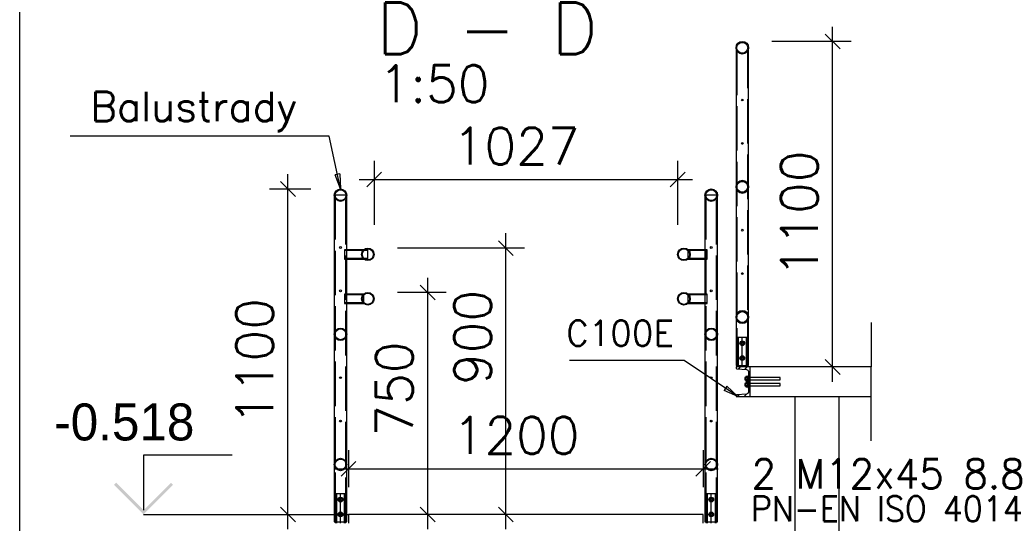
# Paper-space layout '450x700' of a CAD drawing. Header units: millimetres. Extents: x 0 to 420, y 0 to 695.
# Tile 34 of 86: x 0 to 67, y 368 to 402. Entities that reach past the tile are written whole.
import ezdxf

# ---------------------------------------------------------------- set-up
doc = ezdxf.new("R2010")
doc.units = ezdxf.units.MM
doc.linetypes.add('ACAD_ISO02W100', pattern=[15, 12, -3])
doc.linetypes.add('ACAD_ISO04W100', pattern=[30, 24, -3, 0, -3])
doc.layers.get('0').update_dxf_attribs({"linetype": 'CONTINUOUS'})
for name, color, linetype in [('AS_DIM_ON', 7, 'CONTINUOUS'), ('AS_INS_ON', 7, 'CONTINUOUS'), ('Tabelka', 172, 'CONTINUOUS')]:
    doc.layers.add(name, color=color, linetype=linetype)
doc.styles.add('ROMANS', font='romans')
doc.styles.add('Simplex.shx', font='simplex.shx', dxfattribs={"height": 2})
doc.linetypes.add('ZIGZAG', pattern='A,0.00254,-5.08,[131,ltypeshp.shx,S=5.08,R=0,X=-5.08,Y=0],-10.16,[131,ltypeshp.shx,S=5.08,R=180,X=5.08,Y=0],-5.08', length=20.32254)

# ---------------------------------------------------------------- blocks, each defined once
blk = doc.blocks.new('*U5')
at = {"color": 3}
blk.add_lwpolyline([(0, 690), (0, 0), (-415, 0), (-415, 690)], close=True, dxfattribs=at)

psp = doc.layouts.new('450x700')

# ---------------------------------------------------------------- hatches: boundary and pattern name
h = psp.add_hatch()
h.set_pattern_fill('ANSI31', color=256, scale=0.1, style=0)
h.set_pattern_definition([(45, (37.03025, 375.18433), (-0.2245064, 0.2245064), [])])
h.paths.add_polyline_path([(49.296, 378.532), (49.296, 377.153, -0.39102), (49.168, 377.014), (48.522, 376.962, 0.39102), (48.466, 376.902), (48.466, 376.842), (49.386, 376.842), (49.386, 378.842), (48.466, 378.842), (48.466, 378.783, 0.39102), (48.522, 378.723), (49.168, 378.671, -0.39102)], flags=0)
at = {"layer": 'AS_INS_ON'}
psp.add_hatch(color=7, dxfattribs=at).paths.add_polyline_path([(6.523, 371.016), (6.381, 370.875), (8.381, 368.875), (10.381, 370.875), (10.24, 371.016), (8.381, 369.158)])

# ---------------------------------------------------------------- linework, layer by layer
at = {"linetype": 'Continuous', "ltscale": 0.25}
for p, q in [((48.495, 400.256), (48.462, 400.418)), ((48.462, 400.418), (48.462, 378.942)), ((49.31, 400.418), (49.278, 400.256)), ((49.31, 378.942), (49.31, 400.418)), ((48.587, 400.119), (48.495, 400.256)), ((48.724, 400.027), (48.587, 400.119)), ((48.886, 399.994), (48.724, 400.027)), ((49.049, 400.027), (48.886, 399.994)), ((49.186, 400.119), (49.049, 400.027)), ((49.278, 400.256), (49.186, 400.119)), ((21.28, 390.451), (21.28, 368.375)), ((21.404, 390.451), (21.332, 390.451)), ((21.542, 390.451), (21.404, 390.451)), ((21.704, 390.451), (21.542, 390.451)), ((21.866, 390.451), (21.704, 390.451)), ((22.004, 390.451), (21.866, 390.451)), ((22.076, 390.451), (22.004, 390.451)), ((22.128, 368.375), (22.128, 390.451)), ((46.36, 390.451), (46.36, 368.375)), ((46.484, 390.451), (46.412, 390.451)), ((46.622, 390.451), (46.484, 390.451)), ((46.784, 390.451), (46.622, 390.451)), ((46.946, 390.451), (46.784, 390.451)), ((47.084, 390.451), (46.946, 390.451)), ((47.156, 390.451), (47.084, 390.451)), ((47.208, 368.375), (47.208, 390.451)), ((23.28, 386.769), (22.128, 386.769)), ((23.552, 386.769), (23.361, 386.769)), ((23.552, 386.745), (23.552, 386.769)), ((23.552, 386.676), (23.552, 386.745)), ((23.552, 386.573), (23.552, 386.676)), ((23.552, 386.451), (23.552, 386.573)), ((23.552, 386.329), (23.552, 386.451)), ((46.36, 386.769), (45.21, 386.769)), ((45.21, 386.714), (45.21, 386.676)), ((45.21, 386.676), (45.21, 386.573)), ((45.21, 386.573), (45.21, 386.451)), ((45.21, 386.451), (45.21, 386.329)), ((22.128, 386.133), (23.28, 386.133)), ((23.361, 386.133), (23.552, 386.133)), ((23.552, 386.226), (23.552, 386.329)), ((23.552, 386.157), (23.552, 386.226)), ((23.552, 386.133), (23.552, 386.157)), ((45.21, 386.329), (45.21, 386.226)), ((45.21, 386.226), (45.21, 386.188)), ((45.21, 386.133), (46.36, 386.133)), ((23.278, 383.769), (22.128, 383.769)), ((23.278, 383.676), (23.278, 383.712)), ((46.36, 383.769), (45.21, 383.769)), ((45.21, 383.714), (45.21, 383.676)), ((22.128, 383.133), (23.278, 383.133)), ((23.278, 383.573), (23.278, 383.676)), ((23.278, 383.451), (23.278, 383.573)), ((23.278, 383.329), (23.278, 383.451)), ((23.278, 383.226), (23.278, 383.329)), ((23.278, 383.19), (23.278, 383.226)), ((45.21, 383.676), (45.21, 383.573)), ((45.21, 383.573), (45.21, 383.451)), ((45.21, 383.451), (45.21, 383.329)), ((45.21, 383.329), (45.21, 383.226)), ((45.21, 383.226), (45.21, 383.188)), ((45.21, 383.133), (46.36, 383.133)), ((48.815, 380.567), (48.743, 380.442)), ((48.743, 380.442), (48.815, 380.318)), ((48.958, 380.567), (48.815, 380.567)), ((49.03, 380.442), (48.958, 380.567)), ((48.958, 380.318), (49.03, 380.442)), ((48.815, 380.318), (48.958, 380.318)), ((48.815, 379.567), (48.743, 379.442)), ((48.743, 379.442), (48.815, 379.318)), ((48.958, 379.567), (48.815, 379.567)), ((48.815, 379.318), (48.958, 379.318)), ((49.03, 379.442), (48.958, 379.567)), ((48.958, 379.318), (49.03, 379.442)), ((48.462, 378.942), (48.495, 378.942)), ((49.386, 378.842), (48.466, 378.842)), ((48.466, 378.842), (48.466, 378.783)), ((48.495, 378.942), (48.587, 378.942)), ((48.522, 378.723), (49.168, 378.671)), ((48.549, 378.942), (48.549, 378.842)), ((48.587, 378.942), (48.724, 378.942)), ((48.724, 378.942), (48.886, 378.942)), ((48.886, 378.942), (49.049, 378.942)), ((49.049, 378.942), (49.186, 378.942)), ((49.186, 378.942), (49.278, 378.942)), ((49.223, 378.842), (49.223, 378.942)), ((49.278, 378.942), (49.31, 378.942)), ((49.296, 378.532), (49.296, 377.153)), ((57.613, 378.842), (49.386, 378.842)), ((49.386, 378.842), (49.386, 376.842)), ((49.13, 378.122), (49.056, 378.122)), ((49.056, 378.122), (49.056, 378.116)), ((49.056, 378.116), (49.056, 378.099)), ((49.056, 378.099), (49.056, 378.073)), ((49.056, 378.073), (49.056, 378.042)), ((49.056, 378.042), (49.056, 378.012)), ((49.056, 378.012), (49.056, 377.986)), ((49.056, 377.986), (49.056, 377.969)), ((49.056, 377.969), (49.056, 377.962)), ((49.056, 377.962), (49.13, 377.962)), ((49.13, 377.722), (49.056, 377.722)), ((49.056, 377.722), (49.056, 377.716)), ((49.056, 377.716), (49.056, 377.699)), ((49.056, 377.699), (49.056, 377.673)), ((49.266, 378.186), (49.13, 378.186)), ((49.13, 378.186), (49.13, 378.114)), ((49.266, 378.114), (49.13, 378.114)), ((49.13, 378.114), (49.13, 377.971)), ((49.266, 377.971), (49.13, 377.971)), ((49.13, 377.971), (49.13, 377.899)), ((49.13, 377.899), (49.266, 377.899)), ((49.266, 377.786), (49.13, 377.786)), ((49.13, 377.786), (49.13, 377.714)), ((49.266, 377.714), (49.13, 377.714)), ((49.13, 377.714), (49.13, 377.571)), ((49.296, 378.222), (49.266, 378.222)), ((49.266, 378.219), (49.266, 378.222)), ((49.266, 378.209), (49.266, 378.219)), ((49.266, 378.192), (49.266, 378.209)), ((49.266, 378.17), (49.266, 378.192)), ((49.266, 378.142), (49.266, 378.17)), ((49.266, 378.111), (49.266, 378.142)), ((49.266, 378.078), (49.266, 378.111)), ((49.266, 378.042), (49.266, 378.078)), ((49.266, 378.007), (49.266, 378.042)), ((49.266, 377.974), (49.266, 378.007)), ((49.266, 377.942), (49.266, 377.974)), ((49.266, 377.915), (49.266, 377.942)), ((49.266, 377.893), (49.266, 377.915)), ((49.266, 377.876), (49.266, 377.893)), ((49.266, 377.866), (49.266, 377.876)), ((49.266, 377.862), (49.266, 377.866)), ((49.266, 377.862), (49.296, 377.862)), ((49.296, 377.822), (49.266, 377.822)), ((49.266, 377.819), (49.266, 377.822)), ((49.266, 377.809), (49.266, 377.819)), ((49.266, 377.792), (49.266, 377.809)), ((49.266, 377.77), (49.266, 377.792)), ((49.266, 377.742), (49.266, 377.77)), ((49.266, 377.711), (49.266, 377.742)), ((49.266, 377.678), (49.266, 377.711)), ((49.056, 377.673), (49.056, 377.642)), ((49.056, 377.642), (49.056, 377.612)), ((49.056, 377.612), (49.056, 377.586)), ((49.056, 377.586), (49.056, 377.569)), ((49.056, 377.569), (49.056, 377.562)), ((49.056, 377.562), (49.13, 377.562)), ((49.266, 377.571), (49.13, 377.571)), ((49.13, 377.571), (49.13, 377.499)), ((49.13, 377.499), (49.266, 377.499)), ((49.266, 377.642), (49.266, 377.678)), ((49.266, 377.607), (49.266, 377.642)), ((49.266, 377.574), (49.266, 377.607)), ((49.266, 377.542), (49.266, 377.574)), ((49.266, 377.515), (49.266, 377.542)), ((49.266, 377.493), (49.266, 377.515)), ((49.266, 377.476), (49.266, 377.493)), ((49.266, 377.466), (49.266, 377.476)), ((49.266, 377.462), (49.266, 377.466)), ((49.266, 377.462), (49.296, 377.462)), ((48.466, 376.902), (48.466, 376.842)), ((48.466, 376.842), (49.386, 376.842)), ((49.168, 377.014), (48.522, 376.962)), ((49.386, 376.842), (57.613, 376.842)), ((52.436, 376.842), (52.436, 346.642)), ((55.436, 346.642), (55.436, 376.842)), ((21.632, 370), (21.56, 369.875)), ((21.56, 369.875), (21.632, 369.75)), ((21.776, 370), (21.632, 370)), ((21.632, 369.75), (21.776, 369.75)), ((21.848, 369.875), (21.776, 370)), ((21.776, 369.75), (21.848, 369.875)), ((46.712, 370), (46.64, 369.875)), ((46.64, 369.875), (46.712, 369.75)), ((46.856, 370), (46.712, 370)), ((46.712, 369.75), (46.856, 369.75)), ((46.928, 369.875), (46.856, 370)), ((46.856, 369.75), (46.928, 369.875)), ((21.28, 368.375), (21.313, 368.375)), ((21.313, 368.375), (21.404, 368.375)), ((21.367, 368.375), (21.367, 368.275)), ((21.404, 368.375), (21.542, 368.375)), ((21.542, 368.375), (21.704, 368.375)), ((21.632, 369), (21.56, 368.875)), ((21.56, 368.875), (21.632, 368.75)), ((21.776, 369), (21.632, 369)), ((21.632, 368.75), (21.776, 368.75)), ((21.704, 368.375), (21.866, 368.375)), ((21.848, 368.875), (21.776, 369)), ((21.776, 368.75), (21.848, 368.875)), ((21.866, 368.375), (22.004, 368.375)), ((22.004, 368.375), (22.096, 368.375)), ((22.041, 368.275), (22.041, 368.375)), ((22.096, 368.375), (22.128, 368.375)), ((46.244, 368.875), (22.244, 368.875)), ((22.244, 368.875), (22.244, 368.275)), ((46.244, 368.275), (46.244, 368.875)), ((46.36, 368.375), (46.393, 368.375)), ((46.393, 368.375), (46.484, 368.375)), ((46.447, 368.375), (46.447, 368.275)), ((46.484, 368.375), (46.622, 368.375)), ((46.622, 368.375), (46.784, 368.375)), ((46.712, 369), (46.64, 368.875)), ((46.64, 368.875), (46.712, 368.75)), ((46.856, 369), (46.712, 369)), ((46.712, 368.75), (46.856, 368.75)), ((46.784, 368.375), (46.946, 368.375)), ((46.928, 368.875), (46.856, 369)), ((46.856, 368.75), (46.928, 368.875)), ((46.946, 368.375), (47.084, 368.375)), ((47.084, 368.375), (47.176, 368.375)), ((47.121, 368.275), (47.121, 368.375)), ((47.176, 368.375), (47.208, 368.375))]:
    psp.add_line(p, q, dxfattribs=at)
at = {"color": 84, "linetype": 'ACAD_ISO02W100', "ltscale": 0.25}
for p, q in [((48.52, 400.218), (48.52, 378.942)), ((49.186, 400.119), (49.184, 400.117)), ((49.252, 378.942), (49.252, 400.218)), ((48.495, 391.181), (48.462, 391.018)), ((48.462, 391.018), (48.495, 390.856)), ((48.495, 391.181), (48.587, 391.318)), ((48.52, 391.018), (48.548, 391.158)), ((48.548, 390.878), (48.52, 391.018)), ((48.548, 391.158), (48.587, 391.216)), ((48.724, 391.41), (48.587, 391.318)), ((48.587, 391.216), (48.628, 391.277)), ((48.628, 391.277), (48.724, 391.342)), ((48.886, 391.442), (48.724, 391.41)), ((48.724, 391.342), (48.746, 391.357)), ((48.746, 391.357), (48.886, 391.384)), ((49.049, 391.41), (48.886, 391.442)), ((48.886, 391.384), (49.027, 391.357)), ((49.027, 391.357), (49.049, 391.342)), ((49.186, 391.318), (49.049, 391.41)), ((49.049, 391.342), (49.145, 391.277)), ((49.145, 391.277), (49.186, 391.216)), ((49.186, 391.318), (49.278, 391.181)), ((49.186, 391.216), (49.225, 391.158)), ((49.225, 391.158), (49.252, 391.018)), ((49.252, 391.018), (49.225, 390.878)), ((49.31, 391.018), (49.278, 391.181)), ((49.278, 390.856), (49.31, 391.018)), ((21.313, 390.451), (21.28, 390.451)), ((21.332, 390.451), (21.313, 390.451)), ((21.338, 390.451), (21.338, 368.375)), ((22.07, 368.375), (22.07, 390.451)), ((22.096, 390.451), (22.076, 390.451)), ((22.128, 390.451), (22.096, 390.451)), ((46.393, 390.451), (46.36, 390.451)), ((46.412, 390.451), (46.393, 390.451)), ((46.418, 390.451), (46.418, 368.375)), ((47.15, 368.375), (47.15, 390.451)), ((47.176, 390.451), (47.156, 390.451)), ((47.208, 390.451), (47.176, 390.451)), ((48.587, 390.719), (48.495, 390.856)), ((48.587, 390.821), (48.548, 390.878)), ((48.628, 390.76), (48.587, 390.821)), ((48.587, 390.719), (48.724, 390.627)), ((48.724, 390.695), (48.628, 390.76)), ((48.746, 390.68), (48.724, 390.695)), ((48.724, 390.627), (48.886, 390.594)), ((48.886, 390.652), (48.746, 390.68)), ((49.027, 390.68), (48.886, 390.652)), ((48.886, 390.594), (49.049, 390.627)), ((49.049, 390.695), (49.027, 390.68)), ((49.145, 390.76), (49.049, 390.695)), ((49.049, 390.627), (49.186, 390.719)), ((49.186, 390.821), (49.145, 390.76)), ((49.225, 390.878), (49.186, 390.821)), ((49.278, 390.856), (49.186, 390.719)), ((22.128, 386.769), (21.964, 386.769)), ((21.964, 386.769), (21.964, 386.745)), ((21.964, 386.745), (21.964, 386.676)), ((23.552, 386.711), (21.964, 386.711)), ((21.964, 386.676), (21.964, 386.573)), ((21.964, 386.573), (21.964, 386.451)), ((21.964, 386.451), (21.964, 386.329)), ((23.361, 386.769), (23.28, 386.769)), ((45.21, 386.769), (45.21, 386.745)), ((45.21, 386.745), (45.21, 386.714)), ((46.512, 386.711), (45.21, 386.711)), ((46.512, 386.769), (46.36, 386.769)), ((46.512, 386.745), (46.512, 386.769)), ((46.512, 386.676), (46.512, 386.745)), ((46.512, 386.573), (46.512, 386.676)), ((46.512, 386.451), (46.512, 386.573)), ((46.512, 386.329), (46.512, 386.451)), ((21.964, 386.329), (21.964, 386.226)), ((21.964, 386.226), (21.964, 386.157)), ((21.964, 386.191), (23.552, 386.191)), ((21.964, 386.157), (21.964, 386.133)), ((21.964, 386.133), (22.128, 386.133)), ((23.28, 386.133), (23.361, 386.133)), ((45.21, 386.191), (46.512, 386.191)), ((45.21, 386.188), (45.21, 386.157)), ((45.21, 386.157), (45.21, 386.133)), ((46.36, 386.133), (46.512, 386.133)), ((46.512, 386.226), (46.512, 386.329)), ((46.512, 386.157), (46.512, 386.226)), ((46.512, 386.133), (46.512, 386.157)), ((22.128, 383.769), (21.977, 383.769)), ((21.977, 383.769), (21.977, 383.745)), ((21.977, 383.745), (21.977, 383.676)), ((23.278, 383.711), (21.977, 383.711)), ((23.278, 383.745), (23.278, 383.769)), ((23.278, 383.712), (23.278, 383.745)), ((45.21, 383.769), (45.21, 383.745)), ((45.21, 383.745), (45.21, 383.714)), ((46.512, 383.711), (45.21, 383.711)), ((46.512, 383.769), (46.36, 383.769)), ((46.512, 383.745), (46.512, 383.769)), ((46.512, 383.676), (46.512, 383.745)), ((21.977, 383.676), (21.977, 383.573)), ((21.977, 383.573), (21.977, 383.451)), ((21.977, 383.451), (21.977, 383.329)), ((21.977, 383.329), (21.977, 383.226)), ((21.977, 383.226), (21.977, 383.157)), ((21.977, 383.191), (23.278, 383.191)), ((21.977, 383.157), (21.977, 383.133)), ((21.977, 383.133), (22.128, 383.133)), ((23.278, 383.157), (23.278, 383.19)), ((23.278, 383.133), (23.278, 383.157)), ((45.21, 383.191), (46.512, 383.191)), ((45.21, 383.188), (45.21, 383.157)), ((45.21, 383.157), (45.21, 383.133)), ((46.36, 383.133), (46.512, 383.133)), ((46.512, 383.573), (46.512, 383.676)), ((46.512, 383.451), (46.512, 383.573)), ((46.512, 383.329), (46.512, 383.451)), ((46.512, 383.226), (46.512, 383.329)), ((46.512, 383.157), (46.512, 383.226)), ((46.512, 383.133), (46.512, 383.157)), ((48.495, 382.381), (48.462, 382.218)), ((48.495, 382.381), (48.587, 382.518)), ((48.52, 382.218), (48.548, 382.358)), ((48.548, 382.358), (48.587, 382.416)), ((48.724, 382.61), (48.587, 382.518)), ((48.587, 382.416), (48.628, 382.477)), ((48.628, 382.477), (48.724, 382.542)), ((48.886, 382.642), (48.724, 382.61)), ((48.724, 382.542), (48.746, 382.557)), ((48.746, 382.557), (48.886, 382.584)), ((49.049, 382.61), (48.886, 382.642)), ((48.886, 382.584), (49.027, 382.557)), ((49.027, 382.557), (49.049, 382.542)), ((49.186, 382.518), (49.049, 382.61)), ((49.049, 382.542), (49.145, 382.477)), ((49.145, 382.477), (49.186, 382.416)), ((49.186, 382.518), (49.278, 382.381)), ((49.186, 382.416), (49.225, 382.358)), ((49.225, 382.358), (49.252, 382.218)), ((49.31, 382.218), (49.278, 382.381)), ((48.462, 382.218), (48.495, 382.056)), ((48.587, 381.919), (48.495, 382.056)), ((48.548, 382.078), (48.52, 382.218)), ((48.587, 382.021), (48.548, 382.078)), ((48.628, 381.96), (48.587, 382.021)), ((48.587, 381.919), (48.724, 381.827)), ((48.724, 381.895), (48.628, 381.96)), ((48.746, 381.88), (48.724, 381.895)), ((48.724, 381.827), (48.886, 381.794)), ((48.886, 381.852), (48.746, 381.88)), ((49.027, 381.88), (48.886, 381.852)), ((48.886, 381.794), (49.049, 381.827)), ((49.049, 381.895), (49.027, 381.88)), ((49.145, 381.96), (49.049, 381.895)), ((49.049, 381.827), (49.186, 381.919)), ((49.186, 382.021), (49.145, 381.96)), ((49.225, 382.078), (49.186, 382.021)), ((49.278, 382.056), (49.186, 381.919)), ((49.252, 382.218), (49.225, 382.078)), ((49.278, 382.056), (49.31, 382.218)), ((48.648, 380.842), (48.549, 380.842)), ((48.549, 380.842), (48.549, 378.942)), ((48.607, 380.842), (48.607, 378.842)), ((48.886, 380.842), (48.648, 380.842)), ((48.786, 380.442), (48.816, 380.513)), ((48.816, 380.372), (48.786, 380.442)), ((48.816, 380.513), (48.886, 380.542)), ((48.886, 380.342), (48.816, 380.372)), ((49.125, 380.842), (48.886, 380.842)), ((48.886, 380.542), (48.957, 380.513)), ((48.957, 380.372), (48.886, 380.342)), ((48.957, 380.513), (48.986, 380.442)), ((48.986, 380.442), (48.957, 380.372)), ((49.223, 380.842), (49.125, 380.842)), ((49.165, 378.842), (49.165, 380.842)), ((49.223, 378.942), (49.223, 380.842)), ((48.786, 379.442), (48.816, 379.513)), ((48.816, 379.372), (48.786, 379.442)), ((48.816, 379.513), (48.886, 379.542)), ((48.886, 379.342), (48.816, 379.372)), ((48.886, 379.542), (48.957, 379.513)), ((48.957, 379.372), (48.886, 379.342)), ((48.957, 379.513), (48.986, 379.442)), ((48.986, 379.442), (48.957, 379.372)), ((49.386, 378.142), (49.296, 378.142)), ((49.386, 378.122), (49.296, 378.122)), ((49.296, 377.962), (49.386, 377.962)), ((49.296, 377.942), (49.386, 377.942)), ((49.386, 377.742), (49.296, 377.742)), ((49.386, 377.722), (49.296, 377.722)), ((51.456, 378.122), (49.386, 378.122)), ((49.386, 377.962), (51.456, 377.962)), ((51.456, 377.722), (49.386, 377.722)), ((51.456, 378.121), (51.456, 378.122)), ((51.456, 378.116), (51.456, 378.121)), ((51.456, 378.109), (51.456, 378.116)), ((51.456, 378.099), (51.456, 378.109)), ((51.456, 378.087), (51.456, 378.099)), ((51.456, 378.073), (51.456, 378.087)), ((51.456, 378.058), (51.456, 378.073)), ((51.456, 378.042), (51.456, 378.058)), ((51.456, 378.027), (51.456, 378.042)), ((51.456, 378.012), (51.456, 378.027)), ((51.456, 377.998), (51.456, 378.012)), ((51.456, 377.986), (51.456, 377.998)), ((51.456, 377.976), (51.456, 377.986)), ((51.456, 377.969), (51.456, 377.976)), ((51.456, 377.964), (51.456, 377.969)), ((51.456, 377.962), (51.456, 377.964)), ((51.456, 377.721), (51.456, 377.722)), ((51.456, 377.716), (51.456, 377.721)), ((51.456, 377.709), (51.456, 377.716)), ((51.456, 377.699), (51.456, 377.709)), ((51.456, 377.687), (51.456, 377.699)), ((49.296, 377.562), (49.386, 377.562)), ((49.296, 377.542), (49.386, 377.542)), ((49.386, 377.562), (51.456, 377.562)), ((51.456, 377.673), (51.456, 377.687)), ((51.456, 377.658), (51.456, 377.673)), ((51.456, 377.642), (51.456, 377.658)), ((51.456, 377.627), (51.456, 377.642)), ((51.456, 377.612), (51.456, 377.627)), ((51.456, 377.598), (51.456, 377.612)), ((51.456, 377.586), (51.456, 377.598)), ((51.456, 377.576), (51.456, 377.586)), ((51.456, 377.569), (51.456, 377.576)), ((51.456, 377.564), (51.456, 377.569)), ((51.456, 377.562), (51.456, 377.564)), ((21.466, 370.275), (21.367, 370.275)), ((21.367, 370.275), (21.367, 368.375)), ((21.425, 370.275), (21.425, 368.275)), ((21.704, 370.275), (21.466, 370.275)), ((21.604, 369.875), (21.634, 369.946)), ((21.634, 369.804), (21.604, 369.875)), ((21.634, 369.946), (21.704, 369.975)), ((21.704, 369.775), (21.634, 369.804)), ((21.943, 370.275), (21.704, 370.275)), ((21.704, 369.975), (21.775, 369.946)), ((21.775, 369.804), (21.704, 369.775)), ((21.775, 369.946), (21.804, 369.875)), ((21.804, 369.875), (21.775, 369.804)), ((22.041, 370.275), (21.943, 370.275)), ((21.983, 368.275), (21.983, 370.275)), ((22.041, 368.375), (22.041, 370.275)), ((46.546, 370.275), (46.447, 370.275)), ((46.447, 370.275), (46.447, 368.375)), ((46.505, 370.275), (46.505, 368.275)), ((46.784, 370.275), (46.546, 370.275)), ((46.684, 369.875), (46.714, 369.946)), ((46.714, 369.804), (46.684, 369.875)), ((46.714, 369.946), (46.784, 369.975)), ((46.784, 369.775), (46.714, 369.804)), ((47.023, 370.275), (46.784, 370.275)), ((46.784, 369.975), (46.855, 369.946)), ((46.855, 369.804), (46.784, 369.775)), ((46.855, 369.946), (46.884, 369.875)), ((46.884, 369.875), (46.855, 369.804)), ((47.121, 370.275), (47.023, 370.275)), ((47.063, 368.275), (47.063, 370.275)), ((47.121, 368.375), (47.121, 370.275)), ((21.604, 368.875), (21.634, 368.946)), ((21.634, 368.804), (21.604, 368.875)), ((21.634, 368.946), (21.704, 368.975)), ((21.704, 368.775), (21.634, 368.804)), ((21.704, 368.975), (21.775, 368.946)), ((21.775, 368.804), (21.704, 368.775)), ((21.775, 368.946), (21.804, 368.875)), ((21.804, 368.875), (21.775, 368.804)), ((46.684, 368.875), (46.714, 368.946)), ((46.714, 368.804), (46.684, 368.875)), ((46.714, 368.946), (46.784, 368.975)), ((46.784, 368.775), (46.714, 368.804)), ((46.784, 368.975), (46.855, 368.946)), ((46.855, 368.804), (46.784, 368.775)), ((46.855, 368.946), (46.884, 368.875)), ((46.884, 368.875), (46.855, 368.804))]:
    psp.add_line(p, q, dxfattribs=at)
at = {"color": 0, "linetype": 'ByBlock', "lineweight": -2}
for p, q in [((21.658, 391.888), (21.332, 391.818)), ((21.704, 390.875), (21.332, 391.818)), ((21.658, 391.888), (21.704, 390.875)), ((47.849, 377.538), (47.663, 377.261)), ((48.586, 376.842), (47.663, 377.261)), ((47.849, 377.538), (48.586, 376.842))]:
    psp.add_line(p, q, dxfattribs=at)
at = {"color": 7, "linetype": 'Continuous', "ltscale": 0.25}
for p, q in [((57.613, 381.842), (57.613, 378.842)), ((57.613, 373.842), (57.613, 376.842))]:
    psp.add_line(p, q, dxfattribs=at)
at = {"color": 10, "linetype": 'ACAD_ISO04W100', "ltscale": 0.25}
for p, q in [((48.886, 378.842), (48.886, 380.842)), ((49.098, 377.842), (49.098, 377.842)), ((21.704, 368.275), (21.704, 370.275)), ((46.784, 368.275), (46.784, 370.275))]:
    psp.add_line(p, q, dxfattribs=at)
at = {"color": 7, "linetype": 'ZIGZAG', "ltscale": 0.25}
psp.add_line((57.613, 376.842), (57.613, 378.842), dxfattribs=at)
at = {"color": 7}
for points in [[(21.704, 390.875), (20.939, 394.448), (3.415, 394.448)], [(48.586, 376.842), (44.958, 379.277), (37.187, 379.277)]]:
    psp.add_lwpolyline(points, dxfattribs=at)
at = {"linetype": 'Continuous', "ltscale": 0.25}
for centre, radius in [((48.886, 400.418), 0.424), ((48.886, 400.418), 0.366), ((48.886, 396.885), 0.06), ((48.886, 393.952), 0.06), ((48.886, 391.018), 0.424), ((48.886, 391.018), 0.366), ((21.704, 390.451), 0.424), ((21.704, 390.451), 0.366), ((46.784, 390.451), 0.424), ((46.784, 390.451), 0.366), ((48.886, 388.085), 0.06), ((21.704, 386.918), 0.06), ((23.552, 386.451), 0.424), ((23.552, 386.451), 0.378), ((44.936, 386.451), 0.424), ((44.936, 386.451), 0.378), ((46.784, 386.918), 0.06), ((48.886, 385.152), 0.06), ((21.704, 383.984), 0.06), ((23.552, 383.451), 0.424), ((23.552, 383.451), 0.378), ((44.936, 383.451), 0.424), ((44.936, 383.451), 0.378), ((46.784, 383.984), 0.06), ((48.886, 382.218), 0.424), ((48.886, 382.218), 0.366), ((21.704, 381.051), 0.424), ((21.704, 381.051), 0.366), ((46.784, 381.051), 0.424), ((46.784, 381.051), 0.366), ((48.886, 380.442), 0.16), ((48.886, 380.442), 0.08), ((48.886, 379.442), 0.16), ((48.886, 379.442), 0.08), ((21.704, 378.118), 0.06), ((46.784, 378.118), 0.06), ((21.704, 375.184), 0.06), ((46.784, 375.184), 0.06), ((21.704, 372.251), 0.424), ((21.704, 372.251), 0.366), ((46.784, 372.251), 0.424), ((46.784, 372.251), 0.366), ((21.704, 369.875), 0.16), ((21.704, 369.875), 0.08), ((46.784, 369.875), 0.16), ((46.784, 369.875), 0.08), ((21.704, 368.875), 0.16), ((46.784, 368.875), 0.16), ((21.704, 368.875), 0.08), ((46.784, 368.875), 0.08)]:
    psp.add_circle(centre, radius, dxfattribs=at)
for centre, start, end in [((48.526, 378.783), 180, 265.426), ((48.526, 376.902), 94.574, 180)]:
    psp.add_arc(centre, 0.06, start, end, dxfattribs=at)
at = {"linetype": 'Continuous', "ltscale": 0.25, "extrusion": (0, 0, -1)}
psp.add_arc((-49.156, 378.532), 0.14, 94.574, 180, dxfattribs=at)
at = {"linetype": 'Continuous', "ltscale": 0.25, "extrusion": (-1.16093e-13, 2.51398e-13, -1)}
psp.add_arc((-49.156, 377.153), 0.14, 180, 265.426, dxfattribs=at)
at = {"layer": 'AS_DIM_ON', "color": 8}
for p, q in [((54.999, 377.842), (54.999, 401.842)), ((56.249, 400.842), (50.886, 400.842)), ((23.976, 392.766), (23.976, 388.451)), ((44.512, 392.766), (44.512, 388.451)), ((18.148, 367.875), (18.148, 391.875)), ((22.976, 391.516), (45.512, 391.516)), ((16.898, 390.875), (19.704, 390.875)), ((32.892, 367.875), (32.892, 387.875)), ((34.142, 386.875), (25.552, 386.875)), ((27.602, 367.875), (27.602, 384.875)), ((28.852, 383.875), (25.552, 383.875)), ((56.249, 378.842), (51.386, 378.842)), ((22.244, 373.211), (22.244, 370.711)), ((46.244, 373.211), (46.244, 370.711)), ((21.244, 371.961), (47.244, 371.961)), ((16.898, 368.875), (20.244, 368.875)), ((28.852, 368.875), (24.244, 368.875)), ((34.142, 368.875), (24.244, 368.875))]:
    psp.add_line(p, q, dxfattribs=at)
at = {"layer": 'AS_DIM_ON', "color": 8, "linetype": 'ByBlock', "lineweight": -2}
for p, q in [((55.499, 400.342), (54.499, 401.342)), ((24.476, 392.016), (23.476, 391.016)), ((44.012, 391.016), (45.012, 392.016)), ((18.648, 390.375), (17.648, 391.375)), ((33.392, 386.375), (32.392, 387.375)), ((28.102, 383.375), (27.102, 384.375)), ((54.499, 379.342), (55.499, 378.342)), ((22.744, 372.461), (21.744, 371.461)), ((45.744, 371.461), (46.744, 372.461)), ((17.648, 369.375), (18.648, 368.375)), ((27.102, 369.375), (28.102, 368.375)), ((32.392, 369.375), (33.392, 368.375))]:
    psp.add_line(p, q, dxfattribs=at)
at = {"layer": 'AS_INS_ON', "color": 7}
for p, q in [((14.381, 372.875, -1141.321), (8.381, 372.875, -1141.321)), ((8.381, 372.875, -1141.321), (8.381, 369.158, -1141.321)), ((8.381, 368.875), (22.22, 368.875))]:
    psp.add_line(p, q, dxfattribs=at)

# ---------------------------------------------------------------- block references
at = {"layer": 'Tabelka'}
psp.add_blockref('*U5', (415, 5), dxfattribs=at)

# ---------------------------------------------------------------- texts
at = {"color": 84, "style": 'Simplex.shx'}
for s, height, p in [('D - D', 3.5, (24.118, 399.984)), ('1:50', 2.5, (24.28, 396.734))]:
    psp.add_text(s, height=height, dxfattribs=at).set_placement(p)
at = {"color": 7, "style": 'Simplex.shx'}
for s, height, p in [(' Balustrady', 2, (3.415, 395.448)), ('C100E', 1.7, (36.969, 380.277)), ('2 M12x45 8.8', 2, (49.508, 370.62)), ('PN-EN ISO 4014', 1.7, (49.437, 368.41))]:
    psp.add_text(s, height=height, dxfattribs=at).set_placement(p)
at = {"layer": 'AS_DIM_ON', "color": 9, "style": 'ROMANS'}
for s, p in [('1027', (29.299, 392.516)), ('1200', (29.299, 372.961))]:
    psp.add_text(s, height=2.5, dxfattribs=at).set_placement(p)
for s, p in [('1100', (53.999, 384.897)), ('900', (31.892, 377.623)), ('1100', (17.148, 374.929)), ('750', (26.602, 374.133))]:
    psp.add_text(s, height=2.5, rotation=90, dxfattribs=at).set_placement(p)
at = {"layer": 'AS_INS_ON', "color": 7}
psp.add_text('-0.518', height=2.5, dxfattribs=at).set_placement((2.339, 373.875))

doc.saveas('drawing.dxf')
